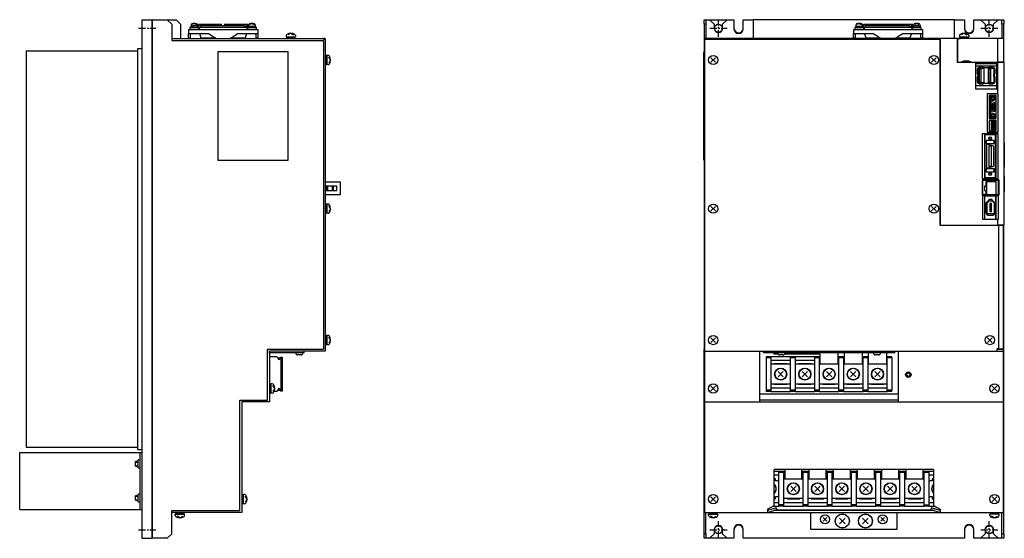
# Model space of a CAD drawing. Extents: x -606 to 1162, y -855 to 441.
# Tile 1 of 4: x -606 to 248, y -442 to 8. Entities that reach past the tile are written whole.
import ezdxf

# ---------------------------------------------------------------- set-up
doc = ezdxf.new("R2010")
doc.units = 0
doc.linetypes.add('CENTER', pattern=[2, 1.25, -0.25, 0.25, -0.25])
for name, color, linetype in [('CENTER', 6, 'CENTER'), ('OUTLINE', 7, 'CONTINUOUS'), ('THIN_LINE', 6, 'CONTINUOUS')]:
    doc.layers.add(name, color=color, linetype=linetype)

msp = doc.modelspace()

# ---------------------------------------------------------------- linework, layer by layer
at = {"layer": 'CENTER', "ltscale": 5}
for p, q in [((-503.13, 0), (-488.13, 0)), ((-7.5, 0), (7.5, 0)), ((0, -7.5), (0, 7.5)), ((227.5, 0), (242.5, 0)), ((235, -7.5), (235, 7.5)), ((-503.13, -435), (-488.13, -435)), ((-7.5, -435), (7.5, -435)), ((0, -442.5), (0, -427.5)), ((227.5, -435), (242.5, -435)), ((235, -442.5), (235, -427.5))]:
    msp.add_line(p, q, dxfattribs=at)
at = {"layer": 'OUTLINE'}
for p, q in [((-500.13, 7.5), (-491.13, 7.5)), ((-500.13, 7.5), (-500.13, -442.5)), ((-491.13, -442.5), (-491.13, 7.5)), ((-490.93, 7.3), (-491.13, 7.3)), ((-490.93, 7.5), (-478.13, 7.5)), ((-490.93, -442.5), (-490.93, 7.5)), ((-478.13, 7.5), (-470.53, 7.5)), ((-474.13, 3.5), (-478.13, 7.5)), ((-474.13, 3.5), (-474.13, -10.5)), ((-466.53, 3.5), (-470.53, 7.5)), ((-466.53, 3.5), (-466.53, -8.9)), ((-458.53, 0.7), (-450.73, 0.7)), ((-458.53, 0.7), (-458.53, -0.9)), ((-458.13, 1.2), (-456.23, 1.2)), ((-458.13, 1.2), (-458.13, 0.7)), ((-457.58, 1.9), (-456.23, 1.9)), ((-457.58, 1.9), (-457.58, 1.2)), ((-457.43, 2.87), (-457.43, 1.9)), ((-454.63, 4.3), (-456.43, 3.22)), ((-456.23, 2.5), (-451.5, 2.5)), ((-456.23, 2.5), (-456.23, 0.9)), ((-456.23, 0.9), (-452.3, 0.9)), ((-454.63, 4.3), (-452.83, 3.22)), ((-452.4, 0.7), (-450.91, 3.7)), ((-451.83, 2.87), (-451.83, 2.5)), ((-451.26, 0.7), (-449.78, 3.7)), ((-450.91, 3.7), (-449.78, 3.7)), ((-450.73, -0.9), (-450.73, 0.7)), ((-449.19, 2.1), (-450.68, -0.9)), ((-449.78, 3.7), (-432.65, 3.7)), ((-449.78, 0.9), (-409.49, 0.9)), ((-447.87, 2.1), (-449.19, 2.1)), ((-447.87, 2.5), (-411.4, 2.5)), ((-447.87, 2.5), (-447.87, 2.1)), ((-432.65, 3.7), (-430.93, 3.7)), ((-430.93, 2.5), (-430.93, 3.7)), ((-428.34, 3.7), (-426.62, 3.7)), ((-428.34, 3.7), (-428.34, 2.5)), ((-426.62, 3.7), (-409.49, 3.7)), ((-411.4, 2.5), (-411.4, 2.1)), ((-411.4, 2.1), (-410.08, 2.1)), ((-410.08, 2.1), (-408.59, -0.9)), ((-409.49, 3.7), (-408.36, 3.7)), ((-408.13, 0.96), (-409.49, 3.7)), ((-408.54, 0.7), (-400.74, 0.7)), ((-408.54, 0.7), (-408.54, -0.9)), ((-407.47, 1.9), (-408.36, 3.7)), ((-408.13, 1.2), (-401.13, 1.2)), ((-408.13, 1.2), (-408.13, 0.7)), ((-407.77, 2.5), (-407.43, 2.5)), ((-407.58, 1.9), (-401.68, 1.9)), ((-407.58, 1.9), (-407.58, 1.2)), ((-407.43, 2.87), (-407.43, 1.9)), ((-404.63, 4.3), (-406.43, 3.22)), ((-404.63, 4.3), (-402.83, 3.22)), ((-401.83, 2.87), (-401.83, 1.9)), ((-401.68, 1.2), (-401.68, 1.9)), ((-401.13, 0.7), (-401.13, 1.2)), ((-400.74, -0.9), (-400.74, 0.7)), ((-12.5, 3.5), (-12.5, 7.5)), ((-12.5, 7.5), (-10.9, 7.5)), ((-12.5, 3.5), (-12.5, -10.5)), ((-10.9, 3.5), (-12.5, 3.5)), ((-10.9, 7.5), (-7.6, 7.5)), ((-10.9, 7.5), (-10.9, 3.5)), ((-10.9, 3.5), (-10.9, -8.9)), ((-7.6, 7.5), (7.6, 7.5)), ((-7.6, 7.5), (-3.6, 3.5)), ((-3.6, 3.5), (-3.6, 0)), ((3.6, 3.5), (7.6, 7.5)), ((3.6, 0), (3.6, 3.5)), ((7.6, 7.5), (13.5, 7.5)), ((13.5, 7.5), (13.5, -0.5)), ((21.5, 7.5), (30, 7.5)), ((21.5, -0.5), (21.5, 7.5)), ((30, 7.5), (30, -8.9)), ((204.7, 7.5), (30, 7.5)), ((118.2, 0.7), (126, 0.7)), ((118.2, 0.7), (118.2, -0.9)), ((118.6, 1.2), (125.6, 1.2)), ((118.6, 1.2), (118.6, 0.7)), ((119.15, 1.9), (125.05, 1.9)), ((119.15, 1.9), (119.15, 1.2)), ((119.3, 2.87), (119.3, 1.9)), ((122.1, 4.3), (120.3, 3.22)), ((122.3, 1.9), (121.9, 1.2)), ((122.1, 4.3), (123.9, 3.22)), ((124.9, 2.87), (124.9, 1.9)), ((124.9, 2.5), (125.23, 2.5)), ((124.93, 1.9), (125.82, 3.7)), ((125.05, 1.2), (125.05, 1.9)), ((125.6, 0.96), (126.96, 3.7)), ((125.6, 0.7), (125.6, 1.2)), ((125.82, 3.7), (126.96, 3.7)), ((126, -0.9), (126, 0.7)), ((127.55, 2.1), (126.06, -0.9)), ((126.95, 0.9), (167.25, 0.9)), ((126.96, 3.7), (144.09, 3.7)), ((128.87, 2.1), (127.55, 2.1)), ((128.87, 2.5), (165.33, 2.5)), ((128.87, 2.5), (128.87, 2.1)), ((144.09, 3.7), (150.11, 3.7)), ((150.11, 3.7), (167.24, 3.7)), ((165.33, 2.5), (165.33, 2.1)), ((165.33, 2.1), (166.65, 2.1)), ((166.65, 2.1), (168.14, -0.9)), ((167.24, 3.7), (168.38, 3.7)), ((168.73, 0.7), (167.24, 3.7)), ((168.2, 0.7), (176, 0.7)), ((168.2, 0.7), (168.2, -0.9)), ((169.86, 0.7), (168.38, 3.7)), ((168.97, 2.5), (173.7, 2.5)), ((169.3, 2.87), (169.3, 2.5)), ((169.76, 0.9), (173.7, 0.9)), ((172.1, 4.3), (170.3, 3.22)), ((172.1, 4.3), (173.9, 3.22)), ((173.7, 0.9), (173.7, 2.5)), ((173.7, 1.9), (175.05, 1.9)), ((173.7, 1.2), (175.6, 1.2)), ((174.9, 2.87), (174.9, 1.9)), ((175.05, 1.2), (175.05, 1.9)), ((175.6, 0.7), (175.6, 1.2)), ((176, -0.9), (176, 0.7)), ((204.7, 7.5), (213.5, 7.5)), ((204.7, -8.9), (204.7, 7.5)), ((213.5, 7.5), (213.5, -0.5)), ((221.5, 7.5), (227.4, 7.5)), ((221.5, -0.5), (221.5, 7.5)), ((227.4, 7.5), (242.6, 7.5)), ((227.4, 7.5), (231.4, 3.5)), ((231.4, 3.5), (231.4, 0)), ((238.6, 3.5), (242.6, 7.5)), ((238.6, 0), (238.6, 3.5)), ((242.6, 7.5), (245.9, 7.5)), ((245.9, 3.5), (245.9, 7.5)), ((245.9, 7.5), (247.5, 7.5)), ((247.5, 3.5), (245.9, 3.5)), ((245.9, 3.5), (245.9, -8.9)), ((247.5, 7.5), (247.5, 3.5)), ((247.5, -8.9), (247.5, 3.5)), ((-459.63, -0.9), (-454.63, -0.9)), ((-459.63, -0.9), (-459.63, -4.4)), ((-459.63, -8.4), (-459.63, -4.4)), ((-459.63, -4.4), (-454.63, -4.4)), ((-459.63, -8.9), (-459.63, -8.4)), ((-458.13, -8.4), (-459.63, -8.4)), ((-458.13, -4.4), (-458.13, -8.9)), ((-454.63, -0.9), (-404.63, -0.9)), ((-454.63, -4.4), (-442.13, -4.4)), ((-448.69, -8.4), (-450.01, -4.4)), ((-448.69, -8.4), (-448.69, -8.9)), ((-435.91, -8.4), (-448.69, -8.4)), ((-435.91, -8.4), (-435.91, -8.9)), ((-410.58, -8.4), (-423.36, -8.4)), ((-423.36, -8.9), (-423.36, -8.4)), ((-417.13, -4.4), (-404.63, -4.4)), ((-409.26, -4.4), (-410.58, -8.4)), ((-410.58, -8.4), (-410.58, -8.9)), ((-404.63, -0.9), (-399.63, -0.9)), ((-404.63, -4.4), (-399.63, -4.4)), ((-401.13, -8.9), (-401.13, -4.4)), ((-399.63, -8.4), (-401.13, -8.4)), ((-399.63, -0.9), (-399.63, -4.4)), ((-399.63, -4.4), (-399.63, -8.4)), ((-399.63, -8.4), (-399.63, -8.9)), ((-374.93, -6.36), (-374.93, -7.4)), ((-374.93, -7.4), (-366.93, -7.4)), ((-374.93, -8.4), (-370.93, -8.4)), ((-374.93, -8.4), (-374.93, -8.9)), ((-374.73, -7.4), (-374.73, -8.4)), ((-370.93, -4.3), (-373.4, -5.77)), ((-370.65, -7.4), (-371.22, -8.4)), ((-370.93, -4.3), (-368.47, -5.77)), ((-370.93, -8.4), (-366.93, -8.4)), ((-367.13, -8.4), (-367.13, -7.4)), ((-366.93, -6.36), (-366.93, -7.4)), ((-366.93, -8.9), (-366.93, -8.4)), ((117.1, -0.9), (122.1, -0.9)), ((117.1, -0.9), (117.1, -4.4)), ((117.1, -8.4), (117.1, -4.4)), ((117.1, -4.4), (122.1, -4.4)), ((117.1, -8.9), (117.1, -8.4)), ((118.6, -8.4), (117.1, -8.4)), ((118.6, -4.4), (118.6, -8.9)), ((122.1, -0.9), (172.1, -0.9)), ((122.1, -4.4), (134.6, -4.4)), ((128.04, -8.4), (126.73, -4.4)), ((128.04, -8.4), (128.04, -8.9)), ((140.82, -8.4), (128.04, -8.4)), ((140.82, -8.4), (140.82, -8.9)), ((166.16, -8.4), (153.38, -8.4)), ((153.38, -8.9), (153.38, -8.4)), ((159.6, -4.4), (172.1, -4.4)), ((167.47, -4.4), (166.16, -8.4)), ((166.16, -8.4), (166.16, -8.9)), ((172.1, -0.9), (177.1, -0.9)), ((172.1, -4.4), (177.1, -4.4)), ((175.6, -8.9), (175.6, -4.4)), ((177.1, -8.4), (175.6, -8.4)), ((177.1, -0.9), (177.1, -4.4)), ((177.1, -4.4), (177.1, -8.4)), ((177.1, -8.4), (177.1, -8.9)), ((209.1, -6.36), (209.1, -7.4)), ((209.1, -7.4), (213.1, -7.4)), ((209.1, -8.4), (217.1, -8.4)), ((209.1, -8.4), (209.1, -8.9)), ((209.3, -7.4), (209.3, -8.4)), ((213.1, -4.3), (210.63, -5.77)), ((213.39, -7.4), (212.81, -8.4)), ((213.1, -4.3), (215.57, -5.77)), ((213.1, -7.4), (217.1, -7.4)), ((216.9, -8.4), (216.9, -7.4)), ((217.1, -6.36), (217.1, -7.4)), ((217.1, -8.9), (217.1, -8.4)), ((-474.13, -8.9), (-342.73, -8.9)), ((-474.13, -10.5), (-342.73, -10.5)), ((-341.13, -8.9), (-342.73, -8.9)), ((-342.73, -9.4), (-342.73, -8.9)), ((-342.73, -9.4), (-341.13, -9.4)), ((-342.73, -10.5), (-342.73, -278.5)), ((-341.13, -9.4), (-341.13, -8.9)), ((-341.13, -9.4), (-341.13, -280.1)), ((-12, -10.5), (-12.5, -10.5)), ((-12.5, -10.5), (-12.5, -278.5)), ((-12, -9.4), (-12, -8.9)), ((192.5, -8.9), (-12, -8.9)), ((-12, -9.4), (192.5, -9.4)), ((-12, -9.4), (-12, -280.1)), ((192.7, -8.9), (192.5, -8.9)), ((192.5, -8.9), (192.5, -9.4)), ((192.5, -170.9), (192.5, -9.4)), ((192.7, -9.9), (192.5, -9.9)), ((207, -8.9), (192.7, -8.9)), ((192.7, -170.7), (192.7, -8.9)), ((207, -8.9), (209.61, -8.9)), ((207, -8.9), (207, -29.4)), ((207.5, -15.4), (207, -15.4)), ((242.5, -8.9), (207.5, -8.9)), ((207.5, -8.9), (207.5, -29.35)), ((245.5, -8.9), (209.61, -8.9)), ((247.5, -8.9), (242.5, -8.9)), ((242.5, -29.35), (242.5, -8.9)), ((247.5, -29.35), (247.5, -8.9)), ((-600.63, -19.5), (-503.63, -19.5)), ((-600.63, -19.5), (-600.63, -363.5)), ((-503.63, -365.5), (-503.63, -17.5)), ((-503.63, -17.5), (-500.13, -17.5)), ((-434.13, -20.4), (-434.13, -114.4)), ((-373.13, -20.4), (-434.13, -20.4)), ((-373.13, -114.4), (-373.13, -20.4)), ((-340.63, -23.5), (-341.13, -23.5)), ((-340.63, -23.5), (-340.63, -31.5)), ((-339.63, -23.7), (-340.63, -23.7)), ((-339.63, -23.5), (-339.63, -31.5)), ((-338.59, -23.5), (-339.63, -23.5)), ((-336.53, -27.5), (-338.01, -25.03)), ((-12.6, -114.4), (-12.6, -20.4)), ((-12.6, -20.4), (-12.5, -20.4)), ((-2.52, -29.48), (-6.48, -25.52)), ((-2.52, -25.52), (-6.48, -29.48)), ((188.88, -29.48), (184.92, -25.52)), ((188.88, -25.52), (184.92, -29.48)), ((-341.13, -31.5), (-340.63, -31.5)), ((-339.63, -27.79), (-340.63, -27.21)), ((-340.63, -31.3), (-339.63, -31.3)), ((-338.59, -31.5), (-339.63, -31.5)), ((-336.53, -27.5), (-338.01, -29.97)), ((207, -29.4), (222.9, -29.4)), ((207.5, -29.35), (210.51, -29.35)), ((208.62, -29.35), (208.62, -29.4)), ((209.61, -29.4), (209.61, -29.35)), ((219.49, -29.35), (210.51, -29.35)), ((219.49, -29.35), (242.5, -29.35)), ((220.22, -29.35), (220.22, -29.4)), ((220.68, -29.4), (220.68, -29.35)), ((221.49, -29.35), (221.49, -29.4)), ((221.94, -29.4), (221.94, -29.35)), ((222.76, -29.35), (222.76, -29.4)), ((222.9, -29.4), (222.9, -52.6)), ((222.9, -29.96), (223.22, -29.96)), ((222.9, -30.4), (236.5, -30.4)), ((241.5, -32.9), (222.9, -32.9)), ((223.22, -29.96), (223.22, -29.35)), ((224.03, -29.35), (224.03, -29.96)), ((224.03, -29.96), (224.49, -29.96)), ((224.49, -29.96), (224.49, -29.35)), ((229.97, -33.65), (225.97, -33.65)), ((225.97, -33.65), (225.97, -34.65)), ((227.8, -29.35), (227.8, -29.4)), ((227.8, -29.4), (234.8, -29.4)), ((229.97, -34.65), (229.97, -33.65)), ((234.47, -33.65), (234.47, -34.65)), ((238.47, -33.65), (234.47, -33.65)), ((234.8, -29.4), (234.8, -29.35)), ((236.5, -29.35), (236.5, -30.4)), ((236.5, -30.4), (241.5, -30.4)), ((238.47, -34.65), (238.47, -33.65)), ((241.5, -29.4), (242.5, -29.4)), ((241.5, -52.6), (241.5, -29.4)), ((242.03, -29.4), (242.03, -29.35)), ((247.5, -29.35), (242.5, -29.35)), ((242.5, -29.4), (247.5, -29.4)), ((242.5, -56.75), (242.5, -29.4)), ((245.5, -29.35), (245.5, -29.4)), ((247.5, -29.4), (247.5, -29.35)), ((247.5, -29.4), (247.5, -170.7)), ((224.41, -35.2), (224.41, -39.6)), ((225.41, -35.2), (224.41, -35.2)), ((224.41, -39.6), (225.41, -39.6)), ((225.41, -42.2), (224.41, -42.2)), ((224.41, -42.2), (224.41, -46.6)), ((225.97, -34.25), (225.01, -34.25)), ((225.01, -34.25), (225.01, -35.2)), ((225.01, -39.6), (225.01, -42.2)), ((225.41, -34.65), (225.41, -35.2)), ((225.97, -34.65), (225.41, -34.65)), ((225.41, -39.6), (225.41, -35.2)), ((225.41, -39.6), (225.41, -42.2)), ((225.41, -46.6), (225.41, -42.2)), ((225.97, -34.65), (229.97, -34.65)), ((226.11, -35.35), (226.11, -46.45)), ((227.95, -35.35), (226.11, -35.35)), ((227.95, -46.45), (227.95, -35.35)), ((234.47, -34.25), (229.97, -34.25)), ((230.53, -34.65), (229.97, -34.65)), ((230.53, -47.15), (230.53, -34.65)), ((234.47, -34.65), (233.91, -34.65)), ((233.91, -34.65), (233.91, -47.15)), ((234.47, -34.65), (238.47, -34.65)), ((236.45, -35.35), (234.61, -35.35)), ((234.61, -35.35), (234.61, -46.45)), ((236.45, -46.45), (236.45, -35.35)), ((239.43, -34.25), (238.47, -34.25)), ((239.03, -34.65), (238.47, -34.65)), ((239.03, -35.2), (239.03, -34.65)), ((239.03, -35.2), (239.03, -39.6)), ((240.03, -35.2), (239.03, -35.2)), ((239.03, -42.2), (239.03, -39.6)), ((239.03, -39.6), (240.03, -39.6)), ((240.03, -42.2), (239.03, -42.2)), ((239.03, -42.2), (239.03, -46.6)), ((239.43, -35.2), (239.43, -34.25)), ((239.43, -42.2), (239.43, -39.6)), ((240.03, -39.6), (240.03, -35.2)), ((240.03, -46.6), (240.03, -42.2)), ((222.9, -49.5), (241.5, -49.5)), ((224.41, -46.6), (225.41, -46.6)), ((225.01, -46.6), (225.01, -47.55)), ((225.01, -47.55), (225.97, -47.55)), ((225.41, -46.6), (225.41, -47.15)), ((225.41, -47.15), (225.97, -47.15)), ((229.97, -47.15), (225.97, -47.15)), ((225.97, -47.15), (225.97, -48.15)), ((225.97, -48.15), (229.97, -48.15)), ((226.11, -46.45), (227.95, -46.45)), ((229.97, -47.15), (230.53, -47.15)), ((229.97, -48.15), (229.97, -47.15)), ((229.97, -47.55), (234.47, -47.55)), ((233.91, -47.15), (234.47, -47.15)), ((238.47, -47.15), (234.47, -47.15)), ((234.47, -47.15), (234.47, -48.15)), ((234.47, -48.15), (238.47, -48.15)), ((234.61, -46.45), (236.45, -46.45)), ((238.47, -47.15), (239.03, -47.15)), ((238.47, -48.15), (238.47, -47.15)), ((238.47, -47.55), (239.43, -47.55)), ((239.03, -47.15), (239.03, -46.6)), ((239.03, -46.6), (240.03, -46.6)), ((239.43, -47.55), (239.43, -46.6)), ((222.9, -52.6), (241.5, -52.6)), ((233.1, -56.75), (233.1, -90.2)), ((242.5, -56.75), (233.1, -56.75)), ((235, -58.2), (235, -78.2)), ((241, -58.2), (235, -58.2)), ((240.6, -59.2), (235.6, -59.2)), ((235.6, -59.2), (235.6, -77.2)), ((240.6, -58.2), (240.6, -78.2)), ((241, -78.2), (241, -58.2)), ((242.8, -56.75), (242.5, -56.75)), ((242.8, -90.2), (242.8, -56.75)), ((236.35, -64.3), (236.35, -72.1)), ((239.48, -64.49), (236.98, -63.82)), ((238.6, -65.45), (237.6, -65.45)), ((237.6, -65.45), (237.6, -70.95)), ((238.6, -70.95), (238.6, -65.45)), ((239.85, -71.43), (239.85, -64.97)), ((236.98, -72.58), (239.48, -71.91)), ((237.6, -70.95), (238.6, -70.95)), ((235, -78.2), (241, -78.2)), ((241, -80), (235, -80)), ((235, -80), (235, -89)), ((235.6, -77.2), (240.6, -77.2)), ((238.58, -80.65), (236.72, -80.65)), ((236.72, -80.65), (236.72, -88.35)), ((238.4, -81.05), (237.12, -81.05)), ((237.12, -81.05), (237.12, -87.95)), ((237.91, -82), (237.91, -87)), ((239.41, -82), (237.91, -82)), ((238.9, -81.6), (238.4, -81.05)), ((239.08, -81.2), (238.58, -80.65)), ((240.2, -81.6), (238.9, -81.6)), ((240.6, -81.2), (239.08, -81.2)), ((239.41, -87), (239.41, -82)), ((240.2, -87.4), (240.2, -81.6)), ((240.6, -80), (240.6, -81.2)), ((240.6, -87.8), (240.6, -81.2)), ((241, -89), (241, -80)), ((228.8, -91.5), (228.8, -130.3)), ((242.5, -91.5), (228.8, -91.5)), ((230.75, -91.5), (230.75, -130.3)), ((240.5, -92.3), (231.1, -92.3)), ((231.1, -92.3), (231.1, -129.5)), ((233.1, -90.2), (242.5, -90.2)), ((235, -89), (241, -89)), ((236.72, -88.35), (238.58, -88.35)), ((237.12, -87.95), (238.4, -87.95)), ((237.91, -87), (239.41, -87)), ((238.4, -87.95), (238.9, -87.4)), ((238.58, -88.35), (239.08, -87.8)), ((238.9, -87.4), (240.2, -87.4)), ((239.08, -87.8), (240.6, -87.8)), ((240.5, -91.5), (240.5, -92.3)), ((240.5, -129.5), (240.5, -92.3)), ((240.6, -87.8), (240.6, -89)), ((241.05, -130.3), (241.05, -91.5)), ((242.5, -90.2), (242.8, -90.2)), ((242.5, -91.5), (242.5, -90.2)), ((242.8, -91.5), (242.5, -91.5)), ((242.8, -130.3), (242.8, -91.5)), ((239.25, -97.3), (232.15, -97.3)), ((232.15, -97.3), (232.15, -99.8)), ((232.15, -99.8), (239.25, -99.8)), ((232.55, -101.8), (232.55, -120)), ((238.11, -101.98), (233.81, -100.83)), ((236.85, -102.3), (234.55, -102.3)), ((234.55, -102.3), (234.55, -119.5)), ((236.85, -119.5), (236.85, -102.3)), ((239.25, -99.8), (239.25, -97.3)), ((247.5, -99.3), (248, -99.3)), ((248, -99.3), (248, -120.4)), ((238.85, -118.85), (238.85, -102.95)), ((-434.13, -114.4), (-373.13, -114.4)), ((-12.6, -114.4), (-12.5, -114.4)), ((234.55, -119.5), (236.85, -119.5)), ((232.15, -122), (232.15, -124.5)), ((239.25, -122), (232.15, -122)), ((232.15, -124.5), (239.25, -124.5)), ((233.81, -120.97), (238.11, -119.82)), ((239.25, -124.5), (239.25, -122)), ((247.5, -120.4), (248, -120.4)), ((247.5, -127.9), (248, -127.9)), ((248, -127.9), (248, -141.9)), ((-341.13, -135.18), (-340.93, -135.18)), ((-340.93, -133.33), (-328.13, -133.33)), ((-340.93, -136.98), (-340.93, -133.33)), ((-328.13, -133.33), (-328.13, -144.33)), ((228.72, -131.55), (228.72, -144.65)), ((242.5, -131.55), (228.72, -131.55)), ((228.8, -130.3), (242.5, -130.3)), ((229.22, -132.05), (229.22, -144.32)), ((242.82, -132.05), (229.22, -132.05)), ((231.1, -129.5), (240.5, -129.5)), ((241.01, -133.07), (232.01, -133.07)), ((232.01, -133.07), (232.01, -137.08)), ((232.54, -133.33), (232.54, -144.33)), ((240.54, -133.33), (232.54, -133.33)), ((240.5, -129.5), (240.5, -130.3)), ((240.5, -133.07), (240.5, -133.33)), ((240.54, -133.33), (240.54, -144.33)), ((241.01, -144.32), (241.01, -133.07)), ((242.5, -130.3), (242.8, -130.3)), ((242.5, -131.55), (242.5, -130.3)), ((243.25, -131.55), (242.5, -131.55)), ((242.82, -144.32), (242.82, -132.05)), ((243.25, -131.55), (243.25, -144.65)), ((-341.13, -137.08), (-339.93, -137.08)), ((-341.13, -140.58), (-339.93, -140.58)), ((-341.13, -141.48), (-340.93, -141.48)), ((-341.13, -142.48), (-340.93, -142.48)), ((-340.93, -136.98), (-340.93, -137.08)), ((-330.93, -136.98), (-340.93, -136.98)), ((-340.93, -140.58), (-340.93, -140.68)), ((-340.93, -140.68), (-330.93, -140.68)), ((-340.93, -144.33), (-340.93, -140.68)), ((-328.13, -144.33), (-340.93, -144.33)), ((-339.93, -137.08), (-339.13, -137.08)), ((-339.93, -137.08), (-339.93, -140.58)), ((-339.93, -140.58), (-339.13, -140.58)), ((-339.13, -137.08), (-339.13, -140.58)), ((-334.13, -137.08), (-334.93, -137.08)), ((-334.93, -137.08), (-334.93, -140.58)), ((-334.93, -140.58), (-334.13, -140.58)), ((-331.23, -137.08), (-334.13, -137.08)), ((-334.13, -137.08), (-334.13, -140.58)), ((-334.13, -140.58), (-331.23, -140.58)), ((-330.93, -137.08), (-331.23, -137.08)), ((-331.23, -137.08), (-331.23, -140.58)), ((-331.23, -140.58), (-330.93, -140.58)), ((-330.93, -140.68), (-330.93, -136.98)), ((228.72, -144.65), (230.7, -144.65)), ((229.22, -144.32), (230.7, -144.32)), ((232.54, -144.32), (230.7, -144.32)), ((230.7, -144.32), (230.7, -144.65)), ((230.7, -144.65), (241.46, -144.65)), ((230.7, -144.65), (230.7, -145.3)), ((232.54, -137.08), (230.94, -137.08)), ((230.94, -137.08), (230.94, -140.58)), ((230.94, -140.58), (232.54, -140.58)), ((232.01, -140.58), (232.01, -144.32)), ((240.54, -144.33), (232.54, -144.33)), ((241.46, -144.32), (240.54, -144.32)), ((241.46, -144.65), (241.46, -144.32)), ((241.46, -144.32), (242.82, -144.32)), ((241.46, -144.65), (242.5, -144.65)), ((241.46, -145.3), (241.46, -144.65)), ((242.5, -144.65), (243.25, -144.65)), ((242.5, -145.3), (242.5, -144.65)), ((247.5, -141.9), (248, -141.9)), ((-340.63, -152.5), (-341.13, -152.5)), ((-340.63, -152.5), (-340.63, -160.5)), ((-339.63, -152.7), (-340.63, -152.7)), ((-339.63, -152.5), (-339.63, -160.5)), ((-338.59, -152.5), (-339.63, -152.5)), ((229, -145.3), (229, -165.65)), ((230.7, -145.3), (229, -145.3)), ((230.7, -145.3), (241.46, -145.3)), ((230.92, -145.3), (230.92, -165.65)), ((231.9, -151.3), (231.9, -160.3)), ((233, -151.3), (231.9, -151.3)), ((234.43, -149.3), (232.6, -151.13)), ((232.6, -151.13), (232.6, -151.3)), ((234.6, -149.7), (233, -151.3)), ((233, -160.3), (233, -151.3)), ((234.6, -149.3), (234.43, -149.3)), ((237.6, -148.6), (234.6, -148.6)), ((234.6, -148.6), (234.6, -149.7)), ((234.6, -149.7), (237.6, -149.7)), ((235.35, -151.9), (235.35, -158.8)), ((236.85, -151.9), (235.35, -151.9)), ((236.85, -158.8), (236.85, -151.9)), ((237.6, -149.7), (237.6, -148.6)), ((237.77, -149.3), (237.6, -149.3)), ((239.2, -151.3), (237.6, -149.7)), ((239.6, -151.13), (237.77, -149.3)), ((239.2, -151.3), (239.2, -160.3)), ((240.3, -151.3), (239.2, -151.3)), ((239.6, -151.3), (239.6, -151.13)), ((240.3, -160.3), (240.3, -151.3)), ((240.5, -145.3), (240.5, -165.65)), ((241.06, -165.65), (241.06, -145.3)), ((242.5, -145.3), (241.46, -145.3)), ((242.97, -145.3), (242.5, -145.3)), ((242.97, -165.65), (242.97, -145.3)), ((-341.13, -160.5), (-340.63, -160.5)), ((-339.63, -156.79), (-340.63, -156.21)), ((-340.63, -160.3), (-339.63, -160.3)), ((-338.59, -160.5), (-339.63, -160.5)), ((-336.53, -156.5), (-338.01, -154.03)), ((-336.53, -156.5), (-338.01, -158.97)), ((-2.52, -158.48), (-6.48, -154.52)), ((-2.52, -154.52), (-6.48, -158.48)), ((188.88, -158.48), (184.92, -154.52)), ((188.88, -154.52), (184.92, -158.48)), ((231.9, -160.3), (233, -160.3)), ((232.6, -160.3), (232.6, -161.4)), ((232.6, -161.4), (233.5, -161.4)), ((233, -160.3), (233, -161)), ((233, -161), (233.5, -161)), ((238.7, -161), (233.5, -161)), ((233.5, -161), (233.5, -162.1)), ((233.5, -162.1), (238.7, -162.1)), ((235.35, -158.8), (236.85, -158.8)), ((238.7, -161), (239.2, -161)), ((238.7, -162.1), (238.7, -161)), ((238.7, -161.4), (239.6, -161.4)), ((239.2, -161), (239.2, -160.3)), ((239.2, -160.3), (240.3, -160.3)), ((239.6, -161.4), (239.6, -160.3)), ((192.7, -170.7), (242.5, -170.7)), ((229, -165.65), (242.5, -165.65)), ((242.5, -165.65), (242.97, -165.65)), ((242.5, -170.7), (242.5, -165.65)), ((247.5, -170.7), (242.5, -170.7)), ((243.87, -170.9), (243.87, -170.7)), ((246.5, -170.7), (246.5, -170.9)), ((247.5, -170.9), (247.5, -170.7)), ((192.5, -170.9), (242.85, -170.9)), ((242.85, -170.9), (247, -170.9)), ((242.85, -170.9), (242.85, -278)), ((247, -170.9), (247.5, -170.9)), ((247, -170.9), (247, -278)), ((247.5, -278.5), (247.5, -170.9)), ((-340.63, -266.5), (-341.13, -266.5)), ((-340.63, -266.5), (-340.63, -274.5)), ((-339.63, -266.7), (-340.63, -266.7)), ((-339.63, -270.79), (-340.63, -270.21)), ((-339.63, -266.5), (-339.63, -274.5)), ((-338.59, -266.5), (-339.63, -266.5)), ((-336.53, -270.5), (-338.01, -268.03)), ((-336.53, -270.5), (-338.01, -272.97)), ((-2.52, -272.48), (-6.48, -268.52)), ((-2.52, -268.52), (-6.48, -272.48)), ((237.48, -272.48), (233.52, -268.52)), ((237.48, -268.52), (233.52, -272.48)), ((-391.13, -322.5), (-391.13, -278.5)), ((-391.13, -278.5), (-342.73, -278.5)), ((-389.53, -280.1), (-389.53, -324.1)), ((-341.13, -280.1), (-389.53, -280.1)), ((-389.33, -281.6), (-389.33, -280.1)), ((-359.33, -281.6), (-389.33, -281.6)), ((-359.33, -281.6), (-359.33, -280.1)), ((-341.13, -274.5), (-340.63, -274.5)), ((-340.63, -274.3), (-339.63, -274.3)), ((-338.59, -274.5), (-339.63, -274.5)), ((-12.5, -322.5), (-12.5, -278.5)), ((-12, -278.5), (-12.5, -278.5)), ((-12, -280.1), (-12, -324.1)), ((-12, -280.1), (241.5, -280.1)), ((36, -324.1), (36, -280.1)), ((39, -281.6), (39, -280.1)), ((153, -281.6), (39, -281.6)), ((48, -281.6), (48, -282.4)), ((104, -291.5), (104, -281.6)), ((109, -281.6), (109, -291.5)), ((125, -291.5), (125, -281.6)), ((130, -281.6), (130, -291.5)), ((146, -291.5), (146, -281.6)), ((153, -281.6), (153, -280.1)), ((156, -280.1), (156, -324.1)), ((242.85, -278), (241.5, -278)), ((241.5, -278), (241.5, -280.1)), ((241.5, -278.5), (247, -278.5)), ((241.5, -280.1), (247, -280.1)), ((242.85, -278), (247, -278)), ((247, -278.5), (247.5, -278.5)), ((247, -278.5), (247, -280.1)), ((247, -280.1), (247, -324.1)), ((247.5, -322.5), (247.5, -278.5)), ((-382.73, -285), (-389.53, -285)), ((-382.73, -285), (-381.73, -287.44)), ((-381.73, -287.44), (-379.23, -286)), ((-381.72, -286), (-379.58, -285.2)), ((-381.43, -286.75), (-381.72, -286)), ((-379.43, -286), (-381.43, -286.75)), ((-379.58, -285.2), (-378.43, -285.2)), ((-379.23, -286), (-379.43, -286)), ((-379.23, -286), (-379.23, -314)), ((-379.23, -314), (-379.23, -286)), ((-378.43, -285.2), (-378.43, -314.8)), ((-362.03, -283.3), (-365.03, -283.3)), ((41.5, -285), (41.5, -286)), ((45.5, -285), (41.5, -285)), ((41.5, -286), (41.5, -314)), ((45.5, -286), (41.5, -286)), ((62.5, -285), (45.5, -285)), ((45.5, -285), (45.5, -286)), ((45.5, -286), (45.5, -314)), ((62.5, -288.2), (45.5, -288.2)), ((48, -282.4), (51.5, -282.4)), ((56, -283.3), (53, -283.3)), ((57.5, -282.4), (88, -282.4)), ((62.5, -286), (62.5, -285)), ((66.5, -285), (62.5, -285)), ((62.5, -314), (62.5, -286)), ((66.5, -286), (62.5, -286)), ((83.5, -285), (66.5, -285)), ((66.5, -285), (66.5, -286)), ((66.5, -286), (66.5, -314)), ((83.5, -288.2), (66.5, -288.2)), ((83.5, -286), (83.5, -285)), ((87.5, -285), (83.5, -285)), ((83.5, -314), (83.5, -286)), ((87.5, -286), (83.5, -286)), ((88, -285), (87.5, -285)), ((87.5, -285), (87.5, -286)), ((87.5, -286), (87.5, -314)), ((88, -288.2), (87.5, -288.2)), ((88, -282.4), (88, -291.5)), ((104.5, -285), (104, -285)), ((104.5, -288.2), (104, -288.2)), ((104.5, -286), (104.5, -285)), ((108.5, -285), (104.5, -285)), ((104.5, -314), (104.5, -286)), ((108.5, -286), (104.5, -286)), ((109, -285), (108.5, -285)), ((108.5, -285), (108.5, -286)), ((108.5, -286), (108.5, -314)), ((109, -288.2), (108.5, -288.2)), ((125.5, -285), (125, -285)), ((125.5, -288.2), (125, -288.2)), ((125.5, -286), (125.5, -285)), ((129.5, -285), (125.5, -285)), ((125.5, -314), (125.5, -286)), ((129.5, -286), (125.5, -286)), ((130, -285), (129.5, -285)), ((129.5, -285), (129.5, -286)), ((129.5, -286), (129.5, -314)), ((130, -288.2), (129.5, -288.2)), ((139, -283.3), (136, -283.3)), ((146.5, -285), (146, -285)), ((146.5, -288.2), (146, -288.2)), ((146.5, -286), (146.5, -285)), ((150.5, -285), (146.5, -285)), ((146.5, -314), (146.5, -286)), ((150.5, -286), (146.5, -286)), ((150.5, -286), (150.5, -285)), ((150.5, -286), (150.5, -314)), ((62.5, -291.5), (45.5, -291.5)), ((59.5, -291.25), (48.5, -291.25)), ((48.5, -291.25), (48.5, -291.5)), ((56.3, -297.7), (51.7, -302.3)), ((56.3, -302.3), (51.7, -297.7)), ((59.5, -291.5), (59.5, -291.25)), ((83.5, -291.5), (66.5, -291.5)), ((80.5, -291.25), (69.5, -291.25)), ((69.5, -291.25), (69.5, -291.5)), ((77.3, -297.7), (72.7, -302.3)), ((77.3, -302.3), (72.7, -297.7)), ((80.5, -291.5), (80.5, -291.25)), ((104.5, -291.5), (87.5, -291.5)), ((98.3, -297.7), (93.7, -302.3)), ((98.3, -302.3), (93.7, -297.7)), ((125.5, -291.5), (108.5, -291.5)), ((119.3, -297.7), (114.7, -302.3)), ((119.3, -302.3), (114.7, -297.7)), ((146.5, -291.5), (129.5, -291.5)), ((140.3, -297.7), (135.7, -302.3)), ((140.3, -302.3), (135.7, -297.7)), ((-389.03, -308.5), (-389.53, -308.5)), ((-389.03, -312.5), (-389.03, -308.5)), ((-388.03, -308.7), (-389.03, -308.7)), ((-388.03, -312.79), (-389.03, -312.21)), ((-389.03, -316.5), (-389.03, -312.5)), ((-388.03, -312.5), (-388.03, -308.5)), ((-386.99, -308.5), (-388.03, -308.5)), ((-388.03, -316.5), (-388.03, -312.5)), ((-384.93, -312.5), (-386.41, -310.03)), ((-384.93, -312.5), (-386.41, -314.97)), ((-382.73, -315), (-385.43, -315)), ((-381.73, -312.56), (-382.73, -315)), ((-379.23, -314), (-381.73, -312.56)), ((-381.72, -314), (-381.43, -313.25)), ((-379.58, -314.8), (-381.72, -314)), ((-381.43, -313.25), (-379.43, -314)), ((-378.43, -314.8), (-379.58, -314.8)), ((-379.43, -314), (-379.23, -314)), ((-2.52, -314.48), (-6.48, -310.52)), ((-2.52, -310.52), (-6.48, -314.48)), ((41.5, -314), (41.5, -315)), ((45.5, -314), (41.5, -314)), ((45.5, -315), (41.5, -315)), ((45.5, -308.5), (62.5, -308.5)), ((45.5, -311.8), (62.5, -311.8)), ((45.5, -314), (45.5, -315)), ((45.5, -315), (62.5, -315)), ((48.5, -308.5), (48.5, -308.75)), ((48.5, -308.75), (59.5, -308.75)), ((59.5, -308.75), (59.5, -308.5)), ((62.5, -315), (62.5, -314)), ((66.5, -314), (62.5, -314)), ((66.5, -315), (62.5, -315)), ((66.5, -308.5), (83.5, -308.5)), ((66.5, -311.8), (83.5, -311.8)), ((66.5, -314), (66.5, -315)), ((66.5, -315), (83.5, -315)), ((69.5, -308.5), (69.5, -308.75)), ((69.5, -308.75), (80.5, -308.75)), ((80.5, -308.75), (80.5, -308.5)), ((83.5, -315), (83.5, -314)), ((87.5, -314), (83.5, -314)), ((87.5, -315), (83.5, -315)), ((87.5, -308.5), (104.5, -308.5)), ((87.5, -311.8), (104.5, -311.8)), ((87.5, -314), (87.5, -315)), ((87.5, -315), (104.5, -315)), ((90.5, -308.5), (90.5, -308.75)), ((90.5, -308.75), (101.5, -308.75)), ((101.5, -308.75), (101.5, -308.5)), ((104.5, -315), (104.5, -314)), ((108.5, -314), (104.5, -314)), ((108.5, -315), (104.5, -315)), ((108.5, -308.5), (125.5, -308.5)), ((108.5, -311.8), (125.5, -311.8)), ((108.5, -314), (108.5, -315)), ((108.5, -315), (125.5, -315)), ((111.5, -308.5), (111.5, -308.75)), ((111.5, -308.75), (122.5, -308.75)), ((122.5, -308.75), (122.5, -308.5)), ((125.5, -315), (125.5, -314)), ((129.5, -314), (125.5, -314)), ((129.5, -315), (125.5, -315)), ((129.5, -308.5), (146.5, -308.5)), ((129.5, -311.8), (146.5, -311.8)), ((129.5, -314), (129.5, -315)), ((129.5, -315), (146.5, -315)), ((132.5, -308.5), (132.5, -308.75)), ((132.5, -308.75), (143.5, -308.75)), ((143.5, -308.75), (143.5, -308.5)), ((146.5, -315), (146.5, -314)), ((150.5, -314), (146.5, -314)), ((150.5, -315), (146.5, -315)), ((150.5, -315), (150.5, -314)), ((241.48, -314.48), (237.52, -310.52)), ((241.48, -310.52), (237.52, -314.48)), ((-415.13, -418.5), (-415.13, -322.5)), ((-415.13, -322.5), (-391.13, -322.5)), ((-413.53, -324.1), (-413.53, -420.1)), ((-389.53, -324.1), (-413.53, -324.1)), ((-389.53, -316.5), (-389.03, -316.5)), ((-389.03, -316.3), (-388.03, -316.3)), ((-386.99, -316.5), (-388.03, -316.5)), ((-12.5, -418.5), (-12.5, -322.5)), ((-12, -322.5), (-12.5, -322.5)), ((-12, -324.1), (-12, -420.1)), ((-12, -324.1), (36, -324.1)), ((156, -317.5), (36, -317.5)), ((156, -322.5), (36, -322.5)), ((36, -324.1), (156, -324.1)), ((156, -324.1), (247, -324.1)), ((247, -322.5), (247.5, -322.5)), ((247, -324.1), (247, -420.1)), ((247.5, -418.5), (247.5, -322.5)), ((-600.63, -363.5), (-503.63, -363.5)), ((-503.63, -365.5), (-500.13, -365.5)), ((-606.13, -367.9), (-501.73, -367.9)), ((-606.13, -417.5), (-606.13, -367.9)), ((-503.33, -377.9), (-503.33, -374.52)), ((-501.73, -374.52), (-503.33, -374.52)), ((-501.73, -367.9), (-500.13, -367.9)), ((-501.73, -417.5), (-501.73, -367.9)), ((-505.63, -377.9), (-505.63, -375.9)), ((-503.33, -375.9), (-505.63, -375.9)), ((-505.63, -379.9), (-505.63, -377.9)), ((-505.63, -379.9), (-503.33, -379.9)), ((-503.33, -381.27), (-503.33, -377.9)), ((-503.33, -381.27), (-501.73, -381.27)), ((186.5, -382.9), (48.5, -382.9)), ((48.5, -414.1), (48.5, -382.9)), ((57.5, -382.9), (57.5, -391)), ((72.5, -391), (72.5, -382.9)), ((78.5, -382.9), (78.5, -391)), ((93.5, -391), (93.5, -382.9)), ((99.5, -382.9), (99.5, -391)), ((114.5, -391), (114.5, -382.9)), ((120.5, -382.9), (120.5, -391)), ((135.5, -391), (135.5, -382.9)), ((141.5, -382.9), (141.5, -391)), ((156.5, -391), (156.5, -382.9)), ((162.5, -382.9), (162.5, -391)), ((177.5, -391), (177.5, -382.9)), ((186.5, -382.9), (186.5, -414.1)), ((52.5, -384.5), (48.5, -384.5)), ((52.5, -387.7), (48.5, -387.7)), ((49.5, -390.75), (48.5, -390.75)), ((49.5, -392.75), (49.5, -390.75)), ((52.5, -392.75), (49.5, -392.75)), ((52.5, -385.5), (52.5, -384.5)), ((56.5, -384.5), (52.5, -384.5)), ((52.5, -413.5), (52.5, -385.5)), ((56.5, -385.5), (52.5, -385.5)), ((57.5, -384.5), (56.5, -384.5)), ((56.5, -384.5), (56.5, -385.5)), ((56.5, -385.5), (56.5, -413.5)), ((57.5, -387.7), (56.5, -387.7)), ((56.5, -391), (73.5, -391)), ((73.5, -384.5), (72.5, -384.5)), ((73.5, -387.7), (72.5, -387.7)), ((73.5, -385.5), (73.5, -384.5)), ((77.5, -384.5), (73.5, -384.5)), ((73.5, -413.5), (73.5, -385.5)), ((77.5, -385.5), (73.5, -385.5)), ((78.5, -384.5), (77.5, -384.5)), ((77.5, -384.5), (77.5, -385.5)), ((77.5, -385.5), (77.5, -413.5)), ((78.5, -387.7), (77.5, -387.7)), ((77.5, -391), (94.5, -391)), ((94.5, -384.5), (93.5, -384.5)), ((94.5, -387.7), (93.5, -387.7)), ((94.5, -385.5), (94.5, -384.5)), ((98.5, -384.5), (94.5, -384.5)), ((94.5, -413.5), (94.5, -385.5)), ((98.5, -385.5), (94.5, -385.5)), ((99.5, -384.5), (98.5, -384.5)), ((98.5, -384.5), (98.5, -385.5)), ((98.5, -385.5), (98.5, -413.5)), ((99.5, -387.7), (98.5, -387.7)), ((98.5, -391), (115.5, -391)), ((115.5, -384.5), (114.5, -384.5)), ((115.5, -387.7), (114.5, -387.7)), ((115.5, -385.5), (115.5, -384.5)), ((119.5, -384.5), (115.5, -384.5)), ((115.5, -413.5), (115.5, -385.5)), ((119.5, -385.5), (115.5, -385.5)), ((120.5, -384.5), (119.5, -384.5)), ((119.5, -384.5), (119.5, -385.5)), ((119.5, -385.5), (119.5, -413.5)), ((120.5, -387.7), (119.5, -387.7)), ((119.5, -391), (136.5, -391)), ((136.5, -384.5), (135.5, -384.5)), ((136.5, -387.7), (135.5, -387.7)), ((136.5, -385.5), (136.5, -384.5)), ((140.5, -384.5), (136.5, -384.5)), ((140.5, -385.5), (136.5, -385.5)), ((136.5, -413.5), (136.5, -385.5)), ((141.5, -384.5), (140.5, -384.5)), ((140.5, -384.5), (140.5, -385.5)), ((140.5, -385.5), (140.5, -413.5)), ((141.5, -387.7), (140.5, -387.7)), ((140.5, -391), (157.5, -391)), ((157.5, -384.5), (156.5, -384.5)), ((157.5, -387.7), (156.5, -387.7)), ((157.5, -385.5), (157.5, -384.5)), ((161.5, -384.5), (157.5, -384.5)), ((157.5, -413.5), (157.5, -385.5)), ((161.5, -385.5), (157.5, -385.5)), ((162.5, -384.5), (161.5, -384.5)), ((161.5, -384.5), (161.5, -385.5)), ((161.5, -385.5), (161.5, -413.5)), ((162.5, -387.7), (161.5, -387.7)), ((161.5, -391), (178.5, -391)), ((178.5, -384.5), (177.5, -384.5)), ((178.5, -387.7), (177.5, -387.7)), ((178.5, -385.5), (178.5, -384.5)), ((182.5, -384.5), (178.5, -384.5)), ((178.5, -413.5), (178.5, -385.5)), ((182.5, -385.5), (178.5, -385.5)), ((186.5, -384.5), (182.5, -384.5)), ((182.5, -384.5), (182.5, -385.5)), ((182.5, -385.5), (182.5, -413.5)), ((186.5, -387.7), (182.5, -387.7)), ((185.5, -392.75), (182.5, -392.75)), ((185.5, -390.75), (185.5, -392.75)), ((186.5, -390.75), (185.5, -390.75)), ((67.3, -401.8), (62.7, -397.2)), ((67.3, -397.2), (62.7, -401.8)), ((88.3, -397.2), (83.7, -401.8)), ((88.3, -401.8), (83.7, -397.2)), ((109.3, -397.2), (104.7, -401.8)), ((109.3, -401.8), (104.7, -397.2)), ((130.3, -397.2), (125.7, -401.8)), ((130.3, -401.8), (125.7, -397.2)), ((151.3, -397.2), (146.7, -401.8)), ((151.3, -401.8), (146.7, -397.2)), ((172.3, -397.2), (167.7, -401.8)), ((172.3, -401.8), (167.7, -397.2)), ((-505.63, -407.5), (-505.63, -405.5)), ((-503.33, -405.5), (-505.63, -405.5)), ((-505.63, -409.5), (-505.63, -407.5)), ((-505.63, -409.5), (-503.33, -409.5)), ((-503.33, -407.5), (-503.33, -404.12)), ((-501.73, -404.12), (-503.33, -404.12)), ((-503.33, -410.87), (-503.33, -407.5)), ((-413.03, -404.5), (-413.53, -404.5)), ((-413.03, -408.5), (-413.03, -404.5)), ((-412.03, -404.7), (-413.03, -404.7)), ((-412.03, -408.79), (-413.03, -408.21)), ((-413.03, -412.5), (-413.03, -408.5)), ((-412.03, -408.5), (-412.03, -404.5)), ((-410.99, -404.5), (-412.03, -404.5)), ((-412.03, -412.5), (-412.03, -408.5)), ((-408.93, -408.5), (-410.41, -406.03)), ((-408.93, -408.5), (-410.41, -410.97)), ((-2.52, -406.52), (-6.48, -410.48)), ((-2.52, -410.48), (-6.48, -406.52)), ((48.5, -408.25), (49.5, -408.25)), ((49.5, -408.25), (49.5, -406.25)), ((49.5, -406.25), (52.5, -406.25)), ((73.5, -408), (56.5, -408)), ((59.5, -408), (59.5, -408.25)), ((59.5, -408.25), (70.5, -408.25)), ((70.5, -408.25), (70.5, -408)), ((94.5, -408), (77.5, -408)), ((80.5, -408), (80.5, -408.25)), ((80.5, -408.25), (91.5, -408.25)), ((91.5, -408.25), (91.5, -408)), ((115.5, -408), (98.5, -408)), ((101.5, -408), (101.5, -408.25)), ((101.5, -408.25), (112.5, -408.25)), ((112.5, -408.25), (112.5, -408)), ((136.5, -408), (119.5, -408)), ((122.5, -408), (122.5, -408.25)), ((122.5, -408.25), (133.5, -408.25)), ((133.5, -408.25), (133.5, -408)), ((157.5, -408), (140.5, -408)), ((143.5, -408), (143.5, -408.25)), ((143.5, -408.25), (154.5, -408.25)), ((154.5, -408.25), (154.5, -408)), ((178.5, -408), (161.5, -408)), ((164.5, -408), (164.5, -408.25)), ((164.5, -408.25), (175.5, -408.25)), ((175.5, -408.25), (175.5, -408)), ((182.5, -406.25), (185.5, -406.25)), ((185.5, -406.25), (185.5, -408.25)), ((185.5, -408.25), (186.5, -408.25)), ((241.48, -410.48), (237.52, -406.52)), ((241.48, -406.52), (237.52, -410.48)), ((-606.13, -417.5), (-501.73, -417.5)), ((-503.33, -410.87), (-501.73, -410.87)), ((-501.73, -417.5), (-500.13, -417.5)), ((-474.13, -438.5), (-474.13, -418.5)), ((-474.13, -418.5), (-415.13, -418.5)), ((-413.53, -412.5), (-413.03, -412.5)), ((-413.03, -412.3), (-412.03, -412.3)), ((-410.99, -412.5), (-412.03, -412.5)), ((-12.5, -438.5), (-12.5, -418.5)), ((-12, -418.5), (-12.5, -418.5)), ((42.5, -417.1), (48.5, -414.1)), ((50.15, -416.07), (42.5, -418.43)), ((42.5, -417.1), (42.5, -420.1)), ((42.5, -420.1), (50.62, -417.6)), ((43.56, -418.1), (42.5, -418.1)), ((47.7, -414.5), (52.5, -414.5)), ((187.3, -418.5), (47.7, -418.5)), ((48.5, -411.3), (52.5, -411.3)), ((186, -418.1), (49, -418.1)), ((50.62, -417.6), (50.15, -416.07)), ((52.5, -414.5), (52.5, -413.5)), ((56.5, -413.5), (52.5, -413.5)), ((56.5, -414.5), (52.5, -414.5)), ((56.5, -411.3), (73.5, -411.3)), ((56.5, -413.5), (56.5, -414.5)), ((56.5, -414.5), (73.5, -414.5)), ((73.5, -414.5), (73.5, -413.5)), ((77.5, -413.5), (73.5, -413.5)), ((77.5, -414.5), (73.5, -414.5)), ((77.5, -411.3), (94.5, -411.3)), ((77.5, -413.5), (77.5, -414.5)), ((77.5, -414.5), (94.5, -414.5)), ((94.5, -414.5), (94.5, -413.5)), ((98.5, -413.5), (94.5, -413.5)), ((98.5, -414.5), (94.5, -414.5)), ((98.5, -411.3), (115.5, -411.3)), ((98.5, -413.5), (98.5, -414.5)), ((98.5, -414.5), (115.5, -414.5)), ((115.5, -414.5), (115.5, -413.5)), ((119.5, -413.5), (115.5, -413.5)), ((119.5, -414.5), (115.5, -414.5)), ((119.5, -411.3), (136.5, -411.3)), ((119.5, -413.5), (119.5, -414.5)), ((119.5, -414.5), (136.5, -414.5)), ((136.5, -414.5), (136.5, -413.5)), ((140.5, -413.5), (136.5, -413.5)), ((140.5, -414.5), (136.5, -414.5)), ((140.5, -411.3), (157.5, -411.3)), ((140.5, -413.5), (140.5, -414.5)), ((140.5, -414.5), (157.5, -414.5)), ((157.5, -414.5), (157.5, -413.5)), ((161.5, -413.5), (157.5, -413.5)), ((161.5, -414.5), (157.5, -414.5)), ((161.5, -411.3), (178.5, -411.3)), ((161.5, -413.5), (161.5, -414.5)), ((161.5, -414.5), (178.5, -414.5)), ((178.5, -414.5), (178.5, -413.5)), ((178.5, -413.5), (182.5, -413.5)), ((182.5, -414.5), (178.5, -414.5)), ((182.5, -411.3), (186.5, -411.3)), ((182.5, -413.5), (182.5, -414.5)), ((182.5, -414.5), (187.3, -414.5)), ((184.85, -416.07), (184.38, -417.6)), ((184.38, -417.6), (192.5, -420.1)), ((192.5, -418.43), (184.85, -416.07)), ((186.5, -414.1), (192.5, -417.1)), ((192.5, -418.1), (191.44, -418.1)), ((192.5, -417.1), (192.5, -420.1)), ((247, -418.5), (247.5, -418.5)), ((247.5, -438.5), (247.5, -418.5)), ((-413.53, -420.1), (-474.13, -420.1)), ((-471.13, -420.1), (-471.13, -420.6)), ((-471.13, -420.6), (-463.13, -420.6)), ((-471.13, -421.6), (-463.13, -421.6)), ((-471.13, -422.64), (-471.13, -421.6)), ((-470.93, -420.6), (-470.93, -421.6)), ((-467.13, -424.7), (-469.6, -423.23)), ((-467.42, -421.6), (-466.85, -420.6)), ((-467.13, -424.7), (-464.67, -423.23)), ((-463.33, -421.6), (-463.33, -420.6)), ((-463.13, -420.6), (-463.13, -420.1)), ((-463.13, -422.64), (-463.13, -421.6)), ((-12, -420.1), (42.5, -420.1)), ((-10.9, -438.5), (-10.9, -420.1)), ((-8.5, -420.1), (-8.5, -420.6)), ((-8.5, -420.6), (-0.5, -420.6)), ((-8.5, -421.6), (-0.5, -421.6)), ((-8.5, -422.64), (-8.5, -421.6)), ((-8.3, -420.6), (-8.3, -421.6)), ((-4.5, -424.7), (-6.97, -423.23)), ((-4.79, -421.6), (-4.21, -420.6)), ((-4.5, -424.7), (-2.03, -423.23)), ((-0.7, -421.6), (-0.7, -420.6)), ((-0.5, -420.6), (-0.5, -420.1)), ((-0.5, -422.64), (-0.5, -421.6)), ((42.5, -420.1), (192.5, -420.1)), ((80, -420.1), (80, -434.5)), ((94.13, -424.37), (90.87, -427.63)), ((94.13, -427.63), (90.87, -424.37)), ((109.97, -425.03), (105.03, -429.97)), ((109.97, -429.97), (105.03, -425.03)), ((129.97, -425.03), (125.03, -429.97)), ((129.97, -429.97), (125.03, -425.03)), ((144.13, -424.37), (140.87, -427.63)), ((144.13, -427.63), (140.87, -424.37)), ((155, -434.5), (155, -420.1)), ((192.5, -420.1), (247, -420.1)), ((235.5, -420.1), (235.5, -420.6)), ((243.5, -420.6), (235.5, -420.6)), ((243.5, -421.6), (235.5, -421.6)), ((235.5, -422.64), (235.5, -421.6)), ((235.7, -420.6), (235.7, -421.6)), ((239.5, -424.7), (237.03, -423.23)), ((239.21, -421.6), (239.79, -420.6)), ((239.5, -424.7), (241.97, -423.23)), ((243.3, -421.6), (243.3, -420.6)), ((243.5, -420.6), (243.5, -420.1)), ((243.5, -422.64), (243.5, -421.6)), ((245.9, -438.5), (245.9, -420.1)), ((-3.6, -435), (-3.6, -438.5)), ((3.6, -438.5), (3.6, -435)), ((13.5, -434.5), (13.5, -442.5)), ((21.5, -442.5), (21.5, -434.5)), ((80, -434.5), (155, -434.5)), ((213.5, -434.5), (213.5, -442.5)), ((221.5, -442.5), (221.5, -434.5)), ((231.4, -435), (231.4, -438.5)), ((238.6, -438.5), (238.6, -435)), ((-500.13, -442.5), (-491.13, -442.5)), ((-490.93, -442.3), (-491.13, -442.3)), ((-478.13, -442.5), (-490.93, -442.5)), ((-478.13, -442.5), (-474.13, -438.5)), ((-12.5, -442.5), (-12.5, -438.5)), ((-12.5, -438.5), (-10.9, -438.5)), ((-10.9, -442.5), (-12.5, -442.5)), ((-10.9, -438.5), (-10.9, -442.5)), ((-7.6, -442.5), (-10.9, -442.5)), ((-3.6, -438.5), (-7.6, -442.5)), ((7.6, -442.5), (-7.6, -442.5)), ((7.6, -442.5), (3.6, -438.5)), ((13.5, -442.5), (7.6, -442.5)), ((213.5, -442.5), (21.5, -442.5)), ((227.4, -442.5), (221.5, -442.5)), ((231.4, -438.5), (227.4, -442.5)), ((242.6, -442.5), (227.4, -442.5)), ((242.6, -442.5), (238.6, -438.5)), ((245.9, -442.5), (242.6, -442.5)), ((245.9, -442.5), (245.9, -438.5)), ((245.9, -438.5), (247.5, -438.5)), ((247.5, -442.5), (245.9, -442.5)), ((247.5, -438.5), (247.5, -442.5))]:
    msp.add_line(p, q, dxfattribs=at)
for centre, radius in [((0, 0), 3.5), ((235, 0), 3.5), ((-4.5, -27.5), 4), ((186.9, -27.5), 4), ((238.1, -61), 1.75), ((238.1, -61), 1), ((238.1, -75.4), 1.75), ((238.1, -75.4), 1), ((235.7, -95.27), 1), ((235.7, -126.53), 1), ((-4.5, -156.5), 4), ((186.9, -156.5), 4), ((-4.5, -270.5), 4), ((235.5, -270.5), 4), ((54, -300), 5.25), ((54, -300), 5), ((75, -300), 5.25), ((75, -300), 5), ((96, -300), 5.25), ((96, -300), 5), ((117, -300), 5.25), ((117, -300), 5), ((138, -300), 5.25), ((138, -300), 5), ((164.73, -300.5), 2.4), ((164.73, -300.5), 1.55), ((-4.5, -312.5), 4), ((239.5, -312.5), 4), ((65, -399.5), 5.25), ((65, -399.5), 5), ((86, -399.5), 5.25), ((86, -399.5), 5), ((107, -399.5), 5.25), ((107, -399.5), 5), ((128, -399.5), 5.25), ((128, -399.5), 5), ((149, -399.5), 5.25), ((149, -399.5), 5), ((170, -399.5), 5.25), ((170, -399.5), 5), ((-4.5, -408.5), 4), ((239.5, -408.5), 4), ((92.5, -426), 4), ((107.5, -427.5), 6.1), ((107.5, -427.5), 6), ((127.5, -427.5), 6.1), ((127.5, -427.5), 6), ((142.5, -426), 4), ((0, -435), 3.5), ((235, -435), 3.5)]:
    msp.add_circle(centre, radius, dxfattribs=at)
for centre, radius, start, end in [((-456.43, 2.87), 1, 116.74368, 180), ((-454.63, -0.7), 5, 63.25632, 116.74368), ((-452.83, 2.87), 1, 0, 63.25632), ((-406.43, 2.87), 1, 116.74368, 180), ((-404.63, -0.7), 5, 63.25632, 116.74368), ((-402.83, 2.87), 1, 0, 63.25632), ((0, 0), 3.6, 180, 0), ((17.5, 0), 4, 180, 0), ((120.3, 2.87), 1, 116.74368, 180), ((122.1, -0.7), 5, 63.25632, 116.74368), ((123.9, 2.87), 1, 0, 63.25632), ((170.3, 2.87), 1, 116.74368, 180), ((172.1, -0.7), 5, 63.25632, 116.74368), ((173.9, 2.87), 1, 0, 63.25632), ((217.5, 0), 4, 180, 0), ((235, 0), 3.6, 180, 0), ((-424.51, 16.18), 27.1, 229.41765, 245.10389), ((-434.73, 16.13), 27.04, 294.87854, 310.59992), ((-373.63, -6.36), 1.3, 121.28067, 180), ((-370.93, -10.8), 6.5, 58.71933, 121.28067), ((-368.23, -6.36), 1.3, 0, 58.71933), ((17.5, -0.5), 4, 180, 0), ((152.23, 16.18), 27.1, 229.41765, 245.10389), ((142, 16.13), 27.04, 294.87854, 310.59992), ((210.4, -6.36), 1.3, 121.28067, 180), ((213.1, -10.8), 6.5, 58.71933, 121.28067), ((217.5, -0.5), 4, 180, 0), ((215.8, -6.36), 1.3, 0, 58.71933), ((-338.59, -24.8), 1.3, 31.28067, 90), ((-343.03, -27.5), 6.5, 328.71933, 31.28067), ((-338.59, -30.2), 1.3, 270, 328.71933), ((215, -37.49), 9.3, 61.12434, 118.87566), ((236.85, -64.3), 0.5, 75, 180), ((239.35, -64.97), 0.5, 0, 75), ((236.85, -72.1), 0.5, 180, 285), ((239.35, -71.43), 0.5, 285, 0), ((233.55, -101.8), 1, 75, 180), ((237.85, -102.95), 1, 0, 75), ((237.85, -118.85), 1, 285, 0), ((233.55, -120), 1, 180, 285), ((-338.59, -153.8), 1.3, 31.28067, 90), ((-343.03, -156.5), 6.5, 328.71933, 31.28067), ((-338.59, -159.2), 1.3, 270, 328.71933), ((-338.59, -267.8), 1.3, 31.28067, 90), ((-343.03, -270.5), 6.5, 328.71933, 31.28067), ((-365.03, -281.6), 1.7, 180, 269.99999), ((-362.03, -281.6), 1.7, 270.00001, 0), ((-338.59, -273.2), 1.3, 270, 328.71933), ((53, -281.6), 1.7, 180, 269.99999), ((56, -281.6), 1.7, 270.00001, 0), ((136, -281.6), 1.7, 180, 269.99999), ((139, -281.6), 1.7, 270.00001, 0), ((-386.99, -309.8), 1.3, 31.28067, 90), ((-386.99, -315.2), 1.3, 270, 328.71933), ((-391.43, -312.5), 6.5, 328.71933, 31.28067), ((44, -399.5), 6.1, 0, 42.46372), ((44, -399.5), 6, 0, 41.40962), ((44, -399.5), 6.1, 317.53628, 0), ((44, -399.5), 6, 318.59038, 0), ((191, -399.5), 6.1, 137.53628, 222.46372), ((191, -399.5), 6, 138.59038, 221.40962), ((-410.99, -405.8), 1.3, 31.28067, 90), ((-415.43, -408.5), 6.5, 328.71933, 31.28067), ((-410.99, -411.2), 1.3, 270, 328.71933), ((-469.83, -422.64), 1.3, 180, 238.71933), ((-467.13, -418.2), 6.5, 238.71933, 301.28067), ((-464.43, -422.64), 1.3, 301.28067, 0), ((-7.2, -422.64), 1.3, 180, 238.71933), ((-4.5, -418.2), 6.5, 238.71933, 301.28067), ((-1.8, -422.64), 1.3, 301.28067, 0), ((236.8, -422.64), 1.3, 180, 238.71933), ((239.5, -418.2), 6.5, 238.71933, 301.28067), ((242.2, -422.64), 1.3, 301.28067, 0), ((0, -435), 3.6, 0, 180), ((17.5, -434.5), 4, 0, 180), ((17.5, -435), 4, 0, 180), ((217.5, -434.5), 4, 0, 180), ((217.5, -435), 4, 0, 180), ((235, -435), 3.6, 0, 180)]:
    msp.add_arc(centre, radius, start, end, dxfattribs=at)
at = {"layer": 'THIN_LINE'}
for p, q in [((-505.63, -376.3), (-503.33, -376.3)), ((-505.63, -379.5), (-503.33, -379.5)), ((-505.63, -405.9), (-503.33, -405.9)), ((-505.63, -409.1), (-503.33, -409.1))]:
    msp.add_line(p, q, dxfattribs=at)
for centre in [(235.7, -95.27), (235.7, -126.53)]:
    msp.add_circle(centre, 1.25, dxfattribs=at)

doc.saveas('drawing.dxf')
